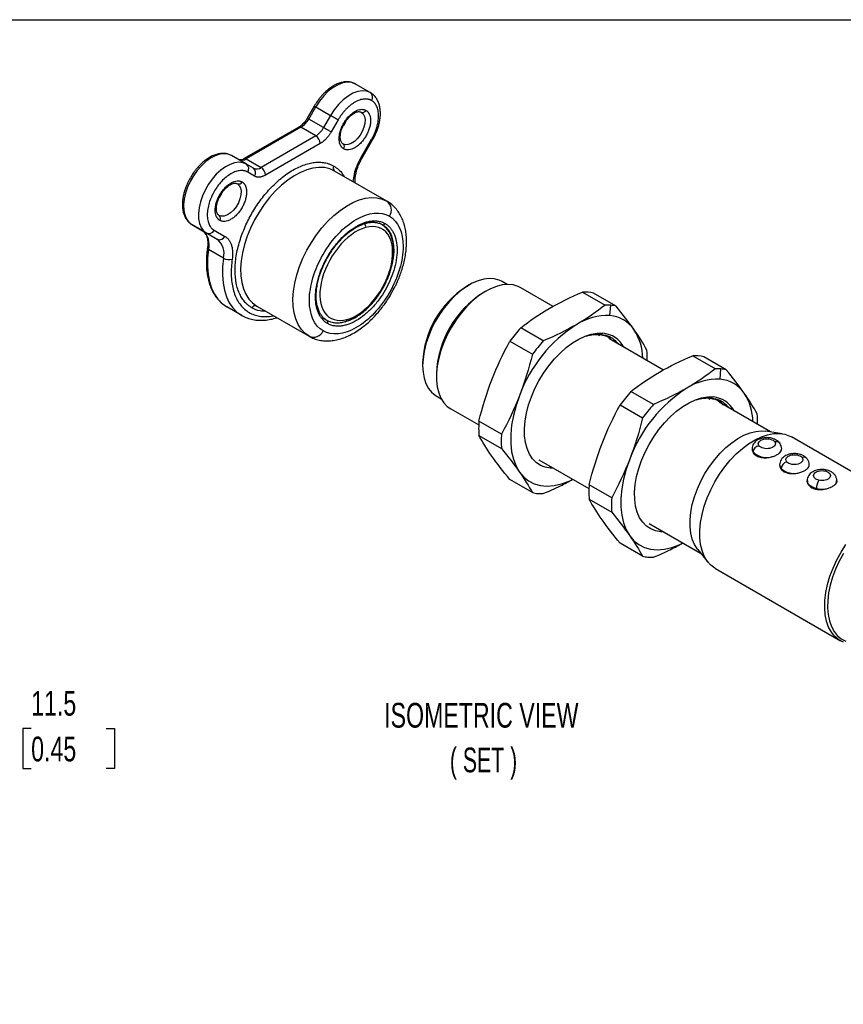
# Model space of a CAD drawing. Header units: millimetres. Extents: x 10 to 410, y 10 to 314.
# Tile 5 of 6: x 236 to 342, y 188 to 314. Entities that reach past the tile are written whole.
import ezdxf

# ---------------------------------------------------------------- set-up
doc = ezdxf.new("R2010")
doc.units = ezdxf.units.MM
doc.header["$LTSCALE"] = 1.5
doc.layers.add('DIMENSIONS', color=140, linetype='Continuous', lineweight=25)
doc.layers.add('TEXT', color=140, linetype='Continuous', lineweight=25)
doc.styles.add('SLDTEXTSTYLE0', font='TXT', dxfattribs={"width": 0.7})
doc.styles.add('SLDTEXTSTYLE2', font='TXT', dxfattribs={"width": 0.642857})
doc.dimstyles.new('SLDDIMSTYLE3', dxfattribs={"dimtxt": 3.237012, "dimasz": 4.953, "dimexe": 0, "dimexo": 0.0625, "dimgap": 0.809253, "dimtad": 0, "dimtih": 1, "dimtoh": 1, "dimrnd": 1e-09, "dimzin": 12, "dimdsep": 46, "dimtxsty": 'SLDTEXTSTYLE0', "dimsah": 1, "dimcen": 0.09, "dimadec": 0, "dimazin": 3, "dimtfac": 1, "dimtmove": 0, "dimatfit": 0, "dimfxl": 0, "dimfrac": 2, "dimtolj": 1, "dimtzin": 12, "dimarcsym": 0})

# ---------------------------------------------------------------- blocks, each defined once
blk = doc.blocks.new('_D_19')
at = {"layer": 'DIMENSIONS'}
for p, q in [((231.6, 223.41), (227.06, 223.41)), ((227.06, 223.41), (227.06, 209.04)), ((237.44, 223.41), (236.35, 223.41)), ((236.35, 223.41), (236.35, 218.26)), ((247.06, 223.41), (248.15, 223.41)), ((248.15, 223.41), (248.15, 218.26)), ((236.35, 218.26), (237.44, 218.26)), ((248.15, 218.26), (247.06, 218.26)), ((221.92, 209.04), (231.82, 209.04)), ((210.22, 197.54), (231.82, 197.54)), ((227.06, 197.54), (227.06, 188.01))]:
    blk.add_line(p, q, dxfattribs=at)
for points in [[(227.06, 209.04), (227.82, 213.99), (226.3, 213.99)], [(227.06, 197.54), (226.3, 192.58), (227.82, 192.58)]]:
    blk.add_solid(points, dxfattribs=at)
at = {"layer": 'DIMENSIONS', "char_height": 3.175, "attachment_point": 1, "style": 'SLDTEXTSTYLE0'}
for s, insert in [('11.5', (237.44, 228.22)), ('0.45', (237.44, 222.35))]:
    blk.add_mtext(s, dxfattribs=dict(at, insert=insert))

msp = doc.modelspace()

# ---------------------------------------------------------------- linework, layer by layer
for p, q in [((280.955, 304.969), (279.046, 306.071)), ((273.763, 303.232), (272.87, 301.685)), ((273.053, 301.579), (273.946, 303.127)), ((273.946, 303.127), (275.855, 302.025)), ((275.855, 302.025), (274.962, 300.477)), ((274.962, 300.477), (273.053, 301.579)), ((276.821, 301.467), (275.928, 299.92)), ((271.803, 300.548), (264.789, 296.5)), ((272.053, 300.524), (265.039, 296.475)), ((273.962, 299.422), (266.949, 295.373)), ((273.962, 299.422), (272.053, 300.524)), ((274.528, 298.442), (267.514, 294.393)), ((279.751, 296.611), (281.121, 298.984)), ((279.878, 296.538), (281.248, 298.91)), ((265.055, 295.79), (263.146, 296.892)), ((265.039, 296.475), (266.949, 295.373)), ((265.949, 295.274), (265.055, 295.79)), ((266.114, 294.255), (265.221, 294.77)), ((283.092, 291.034), (276.374, 294.912)), ((258.046, 288.059), (259.955, 286.956)), ((259.416, 287.267), (258.046, 288.059)), ((282.483, 288.085), (282.535, 287.982)), ((259.416, 287.267), (261.325, 286.165)), ((259.955, 286.956), (261.325, 286.165)), ((260.921, 287.323), (262.291, 286.532)), ((262.108, 283.721), (260.199, 284.824)), ((298.519, 280.356), (297.886, 280.721)), ((293.653, 280.302), (293.294, 280.094)), ((295.774, 279.492), (295.415, 279.284)), ((304.409, 277.542), (300.262, 279.937)), ((308.196, 279.38), (311.088, 277.711)), ((312.477, 277.586), (309.585, 279.256)), ((264.455, 276.39), (262.546, 277.492)), ((266.374, 277.591), (273.092, 273.713)), ((311.68, 276.368), (311.8, 277.693)), ((274.944, 276.026), (275.107, 275.906)), ((275.251, 275.82), (275.357, 275.771)), ((303.143, 273.124), (300.251, 274.794)), ((298.861, 273.065), (301.753, 271.395)), ((310.237, 273.825), (310.458, 273.93)), ((310.796, 274.09), (310.55, 273.973)), ((318.552, 269.378), (311.551, 273.42)), ((287.668, 270.349), (287.668, 269.934)), ((322.338, 271.216), (325.23, 269.547)), ((326.62, 269.422), (323.727, 271.092)), ((325.822, 268.204), (325.942, 269.529)), ((289.43, 268.917), (289.43, 268.502)), ((317.285, 264.96), (314.393, 266.63)), ((289.422, 266.058), (290.055, 265.693)), ((324.379, 265.661), (324.6, 265.766)), ((324.938, 265.926), (324.692, 265.809)), ((291.289, 264.394), (294.862, 262.331)), ((313.003, 264.901), (315.895, 263.231)), ((332.307, 261.437), (325.693, 265.255)), ((297.78, 261.156), (294.888, 262.826)), ((333.812, 261.199), (331.721, 261.53)), ((294.888, 260.973), (297.78, 259.304)), ((351.023, 251.53), (334.982, 260.79)), ((329.932, 259.271), (329.932, 259.236)), ((333.678, 259.01), (333.712, 259.236)), ((333.732, 259.235), (333.732, 259.271)), ((302.578, 257.877), (309.004, 254.167)), ((330.062, 258.872), (330.062, 258.785)), ((304.004, 257.054), (304.078, 256.776)), ((304.51, 256.761), (304.078, 256.776)), ((333.468, 257.23), (333.468, 257.195)), ((333.668, 256.739), (333.668, 256.643)), ((337.268, 257.195), (337.268, 257.23)), ((301.753, 253.651), (298.861, 255.321)), ((337.003, 255.188), (337.003, 255.154)), ((340.749, 254.928), (340.783, 255.154)), ((340.803, 255.153), (340.803, 255.188)), ((311.923, 252.992), (309.031, 254.662)), ((338.187, 254.084), (338.187, 254.173)), ((309.031, 252.809), (311.923, 251.139)), ((316.72, 249.713), (323.334, 245.895)), ((318.146, 248.89), (318.22, 248.612)), ((318.652, 248.597), (318.22, 248.612)), ((315.895, 245.487), (313.003, 247.157)), ((322.961, 246.355), (324.294, 244.71)), ((325.233, 243.902), (341.274, 234.642))]:
    msp.add_line(p, q)
at = {"flags": 128}
for points in [[(279.046, 306.071), (278.565, 306.259), (278.02, 306.308), (277.429, 306.215), (276.81, 305.984), (276.182, 305.621), (275.563, 305.138), (274.972, 304.549), (274.428, 303.871), (273.946, 303.127)], [(280.955, 304.969), (280.474, 305.157), (279.929, 305.206), (279.339, 305.113), (278.72, 304.882), (278.091, 304.519), (277.472, 304.036), (276.881, 303.446), (276.337, 302.769), (275.855, 302.025)], [(273.946, 303.127), (273.882, 303.164), (273.83, 303.194), (273.792, 303.216), (273.769, 303.229), (273.763, 303.232)], [(276.821, 301.467), (276.732, 301.518), (276.625, 301.58), (276.503, 301.65), (276.372, 301.726), (276.237, 301.804), (276.102, 301.882), (275.973, 301.956), (275.855, 302.025)], [(279.792, 302.465), (280.039, 302.243), (280.204, 301.916), (280.276, 301.503), (280.252, 301.027), (280.133, 300.517), (279.925, 300.001), (279.642, 299.511), (279.299, 299.073), (278.917, 298.715), (278.517, 298.456), (278.123, 298.312), (277.758, 298.291), (277.442, 298.394)], [(273.053, 301.579), (272.989, 301.616), (272.936, 301.646), (272.898, 301.668), (272.876, 301.681), (272.87, 301.685)], [(275.928, 299.92), (275.839, 299.971), (275.731, 300.033), (275.61, 300.103), (275.479, 300.179), (275.344, 300.257), (275.209, 300.335), (275.08, 300.409), (274.962, 300.477)], [(281.121, 298.984), (281.188, 298.945), (281.231, 298.92), (281.248, 298.911), (281.248, 298.91)], [(263.146, 296.892), (262.692, 297.074), (262.18, 297.131), (261.625, 297.061), (261.042, 296.865), (260.447, 296.55), (259.856, 296.124), (259.285, 295.598), (258.75, 294.987), (258.265, 294.308), (257.844, 293.578), (257.498, 292.819), (257.237, 292.05), (257.067, 291.292), (256.993, 290.567), (257.018, 289.894), (257.14, 289.292), (257.356, 288.776), (257.661, 288.361), (258.046, 288.059)], [(265.055, 295.79), (264.601, 295.972), (264.089, 296.029), (263.534, 295.958), (262.951, 295.763), (262.356, 295.448), (261.765, 295.022), (261.194, 294.496), (260.659, 293.885), (260.175, 293.205), (259.753, 292.476), (259.407, 291.716), (259.146, 290.947), (258.976, 290.19), (258.902, 289.465), (258.927, 288.792), (259.049, 288.19), (259.265, 287.674), (259.57, 287.259), (259.955, 286.956)], [(279.751, 296.611), (279.818, 296.572), (279.861, 296.548), (279.878, 296.538), (279.878, 296.538)], [(276.374, 294.912), (275.76, 295.188), (275.087, 295.344), (274.363, 295.377), (273.599, 295.286), (272.804, 295.074), (271.991, 294.742), (271.169, 294.295), (270.35, 293.739), (269.544, 293.082), (268.764, 292.333), (268.019, 291.501), (267.319, 290.599), (266.674, 289.638), (266.092, 288.63), (265.582, 287.591), (265.151, 286.534), (264.803, 285.473), (264.544, 284.422), (264.378, 283.396), (264.306, 282.409), (264.33, 281.473), (264.45, 280.603), (264.662, 279.808), (264.966, 279.101), (265.356, 278.491), (265.828, 277.985), (266.374, 277.591)], [(263.892, 293.286), (264.139, 293.064), (264.304, 292.737), (264.376, 292.324), (264.352, 291.848), (264.233, 291.338), (264.025, 290.822), (263.742, 290.332), (263.399, 289.895), (263.017, 289.536), (262.617, 289.277), (262.223, 289.133), (261.858, 289.112), (261.542, 289.216)], [(273.092, 273.713), (272.545, 274.107), (272.074, 274.613), (271.683, 275.223), (271.38, 275.93), (271.167, 276.725), (271.048, 277.595), (271.024, 278.531), (271.096, 279.518), (271.262, 280.544), (271.521, 281.595), (271.868, 282.656), (272.3, 283.713), (272.81, 284.753), (273.391, 285.76), (274.036, 286.721), (274.736, 287.623), (275.481, 288.455), (276.262, 289.204), (277.067, 289.861), (277.886, 290.417), (278.708, 290.864), (279.522, 291.196), (280.316, 291.409), (281.08, 291.499), (281.804, 291.466), (282.478, 291.31), (283.092, 291.034)], [(282.491, 288.033), (282.941, 287.696), (283.317, 287.251), (283.611, 286.707), (283.818, 286.072), (283.935, 285.36), (283.958, 284.582), (283.888, 283.755), (283.726, 282.892), (283.474, 282.011), (283.139, 281.128), (282.725, 280.258), (282.24, 279.419), (281.694, 278.626), (281.097, 277.893), (280.459, 277.235), (279.794, 276.663), (279.112, 276.189), (278.427, 275.82), (277.752, 275.565), (277.099, 275.427), (276.48, 275.41), (275.907, 275.513), (275.391, 275.735)], [(282.491, 288.025), (282.422, 288.07), (282.349, 288.114)], [(260.199, 284.824), (260.136, 284.866), (260.09, 284.911), (260.061, 284.958), (260.05, 285.005), (260.051, 285.019)], [(260.199, 284.824), (260.083, 283.715), (260.066, 282.654), (260.146, 281.653), (260.322, 280.724), (260.593, 279.877), (260.956, 279.122), (261.406, 278.468), (261.938, 277.923), (262.546, 277.492)], [(262.108, 283.721), (261.993, 282.612), (261.975, 281.551), (262.055, 280.551), (262.231, 279.621), (262.502, 278.775), (262.865, 278.02), (263.315, 277.366), (263.847, 276.821), (264.455, 276.39)], [(297.886, 280.721), (297.47, 280.919), (296.861, 281.078), (296.203, 281.116), (295.504, 281.032), (294.776, 280.827), (294.03, 280.506), (293.278, 280.072), (292.532, 279.532), (291.804, 278.896), (291.105, 278.173), (290.447, 277.375), (289.838, 276.513), (289.29, 275.603), (288.811, 274.657), (288.408, 273.692), (288.088, 272.721), (287.856, 271.762), (287.715, 270.828), (287.668, 269.934), (287.715, 269.095), (287.856, 268.324), (288.088, 267.632), (288.408, 267.032), (288.811, 266.531), (289.29, 266.139), (289.422, 266.058)], [(300.262, 279.937), (299.904, 280.113), (299.28, 280.296), (298.604, 280.357), (297.884, 280.293), (297.133, 280.106), (296.361, 279.799), (295.58, 279.376), (294.802, 278.844), (294.039, 278.21), (293.302, 277.485), (292.603, 276.679), (291.952, 275.805), (291.358, 274.876), (290.832, 273.905), (290.381, 272.908), (290.011, 271.9), (289.729, 270.896), (289.538, 269.911), (289.442, 268.96), (289.442, 268.058), (289.538, 267.218), (289.729, 266.453), (290.011, 265.775), (290.381, 265.194), (290.832, 264.718), (291.289, 264.394)], [(304.078, 256.776), (303.401, 256.902), (302.784, 257.152), (302.234, 257.523), (301.759, 258.01), (301.368, 258.604), (301.065, 259.298), (300.855, 260.082), (300.741, 260.944), (300.725, 261.871), (300.806, 262.85), (300.985, 263.866), (301.257, 264.906), (301.619, 265.953), (302.067, 266.993), (302.592, 268.01), (303.188, 268.989), (303.847, 269.917), (304.557, 270.779), (305.31, 271.563), (306.093, 272.258), (306.896, 272.853), (307.707, 273.34), (308.515, 273.712), (309.306, 273.963), (310.07, 274.09), (310.796, 274.09)], [(300.088, 266.09), (299.646, 264.816), (299.308, 263.551), (299.081, 262.311), (298.966, 261.113), (298.966, 259.973), (299.081, 258.908), (299.308, 257.93), (299.646, 257.054), (300.088, 256.292)], [(318.22, 248.612), (317.544, 248.738), (316.926, 248.988), (316.376, 249.359), (315.902, 249.846), (315.51, 250.44), (315.207, 251.134), (314.997, 251.918), (314.883, 252.779), (314.867, 253.707), (314.949, 254.686), (315.127, 255.702), (315.399, 256.742), (315.762, 257.789), (316.209, 258.829), (316.734, 259.846), (317.331, 260.825), (317.989, 261.753), (318.699, 262.615), (319.452, 263.399), (320.235, 264.094), (321.039, 264.689), (321.85, 265.176), (322.657, 265.548), (323.448, 265.799), (324.212, 265.925), (324.938, 265.926)], [(322.961, 246.355), (322.916, 246.411), (322.547, 246.993), (322.265, 247.671), (322.074, 248.436), (321.978, 249.276), (321.978, 250.178), (322.074, 251.128), (322.265, 252.113), (322.547, 253.117), (322.916, 254.126), (323.368, 255.123), (323.894, 256.093), (324.487, 257.022), (325.139, 257.897), (325.838, 258.703), (326.575, 259.428), (327.338, 260.061), (328.116, 260.594), (328.897, 261.017), (329.669, 261.324), (330.42, 261.511), (331.139, 261.574), (331.721, 261.53)], [(325.233, 243.902), (325.161, 243.945), (324.627, 244.351), (324.171, 244.87), (323.798, 245.494), (323.514, 246.214), (323.322, 247.02), (323.225, 247.901), (323.225, 248.844), (323.322, 249.837), (323.514, 250.865), (323.798, 251.913), (324.171, 252.967), (324.627, 254.013), (325.161, 255.036), (325.763, 256.02), (326.427, 256.953), (327.142, 257.822), (327.899, 258.613), (328.687, 259.317), (329.495, 259.922), (330.312, 260.422), (331.125, 260.808), (331.924, 261.075), (332.698, 261.219), (333.436, 261.239), (334.126, 261.135), (334.761, 260.906), (334.982, 260.79)], [(314.231, 257.926), (313.788, 256.652), (313.45, 255.387), (313.223, 254.146), (313.108, 252.949), (313.108, 251.809), (313.223, 250.744), (313.45, 249.766), (313.788, 248.89), (314.231, 248.128)], [(339.318, 256.43), (339.377, 256.501), (339.433, 256.544), (339.486, 256.557), (339.501, 256.555)], [(300.088, 256.292), (300.631, 255.653), (301.265, 255.146), (301.983, 254.778), (302.774, 254.555), (303.629, 254.478), (304.535, 254.55), (305.48, 254.769), (306.452, 255.132), (306.935, 255.362)], [(338.187, 254.173), (337.886, 254.262), (337.618, 254.38), (337.391, 254.525), (337.211, 254.69), (337.085, 254.87), (337.016, 255.061), (337.003, 255.191)], [(340.803, 255.186), (340.8, 255.121), (340.749, 254.928)], [(314.231, 248.128), (314.773, 247.489), (315.407, 246.982), (316.125, 246.614), (316.916, 246.391), (317.771, 246.314), (318.677, 246.386), (319.622, 246.605), (320.594, 246.968), (321.077, 247.198)], [(341.647, 234.457), (341.061, 234.775), (340.547, 235.211), (340.111, 235.757), (339.759, 236.405), (339.498, 237.148), (339.329, 237.974), (339.257, 238.871), (339.281, 239.828), (339.402, 240.831), (339.617, 241.865), (339.924, 242.916), (340.318, 243.97), (340.795, 245.011), (341.346, 246.026), (341.965, 246.999)], [(341.651, 245.845), (341.114, 244.857), (340.65, 243.843), (340.266, 242.817), (339.967, 241.793), (339.757, 240.786), (339.64, 239.809), (339.616, 238.878), (339.687, 238.003), (339.851, 237.199), (340.105, 236.476), (340.448, 235.844), (340.872, 235.312), (341.373, 234.888), (341.944, 234.578)]]:
    msp.add_lwpolyline(points, dxfattribs=at)
for centre, radius, start, end in [((280.518, 304.374), 0.738, 324.81491, 53.64876), ((279.977, 302.887), 0.461, 246.35693, 335.1837), ((270.526, 302.972), 2.885, 301.95467, 331.14439), ((274.166, 302.999), 4.047, 325.49123, 334.59813), ((271.906, 300.319), 0.251, 54.38242, 114.30712), ((272.435, 301.87), 2.885, 301.95467, 331.14439), ((273.299, 298.386), 1.229, 2.60548, 57.39452), ((277.169, 298.023), 0.461, 324.81491, 53.64876), ((264.454, 297.293), 1.006, 245.68605, 305.61817), ((264.893, 296.27), 0.252, 54.41375, 113.94834), ((264.618, 295.196), 0.738, 324.81491, 53.64876), ((266.363, 296.191), 1.006, 245.68605, 305.61817), ((265.511, 294.68), 0.738, 324.81491, 53.64876), ((266.286, 294.337), 1.229, 2.60548, 57.39452), ((276.648, 295.283), 0.461, 144.81491, 233.64876), ((264.077, 293.708), 0.461, 246.35693, 335.1837), ((258.266, 293.82), 4.047, 325.49123, 334.59813), ((282.272, 289.92), 1.383, 324.81491, 53.64876), ((261.269, 288.844), 0.461, 324.81491, 53.64876), ((279.691, 287.784), 0.672, 349.55683, 35.01024), ((282.602, 288.286), 0.277, 246.35693, 335.1837), ((257.963, 285.455), 2.323, 344.22353, 51.28657), ((260.251, 287.632), 0.738, 246.35693, 335.1837), ((261.621, 286.841), 0.738, 246.35693, 335.1837), ((259.873, 284.353), 2.323, 344.22353, 51.28657), ((262.818, 285.024), 1.483, 241.40238, 286.1366), ((299.885, 269.793), 12.229, 122.61121, 177.39417), ((302.365, 268.361), 12.947, 122.46711, 177.53827), ((308.418, 274.038), 5.347, 77.39392, 92.38705), ((266.19, 277.169), 0.461, 66.35693, 155.1837), ((311.303, 272.051), 5.664, 84.96489, 92.17473), ((311.355, 272.653), 5.06, 77.18329, 84.95622), ((275.227, 275.512), 0.277, 324.81491, 53.64876), ((277.619, 275.899), 0.336, 289.98609, 353.40307), ((311.377, 269.011), 7.363, 87.64224, 122.34928), ((311.357, 272.223), 4.157, 34.44136, 85.54789), ((273.647, 274.981), 1.384, 246.35693, 335.1837), ((316.21, 260.541), 21.398, 138.23458, 144.17627), ((317.394, 259.703), 18.447, 122.66893, 159.74192), ((308.903, 270.77), 7.005, 1.10182, 32.89393), ((319.103, 258.872), 21.398, 138.23458, 144.17627), ((310.511, 270.747), 3.355, 27.65823, 85.13063), ((304.406, 271.021), 12.079, 357.8914, 4.33775), ((322.561, 265.874), 5.347, 77.39392, 92.38705), ((325.445, 263.887), 5.664, 84.96489, 92.17473), ((325.497, 264.488), 5.06, 77.18329, 84.95622), ((325.519, 260.847), 7.363, 87.64224, 122.34928), ((325.499, 264.059), 4.157, 34.44136, 85.54789), ((330.353, 252.377), 21.398, 138.23458, 144.17627), ((331.536, 251.539), 18.447, 122.66893, 159.74192), ((324.653, 262.583), 3.355, 27.65823, 85.13063), ((323.045, 262.606), 7.005, 1.10182, 32.89393), ((333.245, 250.707), 21.398, 138.23458, 144.17627), ((307.336, 261.9), 12.482, 175.74339, 184.25661), ((318.548, 262.856), 12.079, 357.8914, 4.33775), ((310.228, 260.23), 12.482, 175.74339, 184.25661), ((330.638, 259.28), 0.706, 180.4096, 215.28749), ((330.985, 258.783), 0.927, 101.02556, 174.50212), ((333.039, 259.571), 0.611, 38.13862, 107.35547), ((333.07, 259.273), 0.662, 336.62132, 359.41371), ((331.773, 260.538), 2.388, 224.22772, 282.3403), ((336.555, 257.64), 0.564, 44.73141, 111.14141), ((334.213, 257.248), 0.746, 181.31263, 223.03462), ((334.644, 256.655), 0.979, 105.39481, 175.05884), ((335.325, 258.627), 2.512, 228.72906, 281.32719), ((336.604, 257.232), 0.664, 336.65784, 359.64729), ((340.327, 254.158), 2.14, 149.20833, 179.60435), ((321.478, 253.736), 12.482, 175.74339, 184.25661), ((338.905, 257.303), 3.212, 257.08434, 278.04822), ((302.876, 258.585), 5.06, 257.18329, 264.95622), ((302.928, 259.187), 5.664, 264.96489, 272.17473), ((324.37, 252.066), 12.482, 175.74339, 184.25661), ((317.018, 250.421), 5.06, 257.18329, 264.95622), ((317.07, 251.023), 5.664, 264.96489, 272.17473)]:
    msp.add_arc(centre, radius, start, end)
for points, knots in [([(279.045, 306.071), (278.898, 306.143), (278.609, 306.284), (278.122, 306.363), (277.62, 306.349), (277.103, 306.236), (276.585, 306.035), (276.078, 305.755), (275.594, 305.411), (275.136, 305.011), (274.744, 304.603), (274.415, 304.205), (274.09, 303.769), (273.887, 303.436), (273.763, 303.232)], [0, 0, 0, 0, 0.0914642, 0.1795824, 0.2690565, 0.3591898, 0.4488767, 0.5372656, 0.6235683, 0.7064136, 0.7897318, 0.8503422, 0.9087321, 1, 1, 1, 1]), ([(281.248, 298.911), (281.373, 299.141), (281.549, 299.465), (281.762, 299.96), (281.92, 300.386), (282.068, 300.892), (282.178, 301.416), (282.242, 301.95), (282.253, 302.482), (282.204, 303), (282.09, 303.494), (281.908, 303.955), (281.652, 304.369), (281.336, 304.72), (281.076, 304.885), (280.952, 304.964)], [0, 0, 0, 0, 0.1013393, 0.1426532, 0.2107855, 0.2808662, 0.3554452, 0.4326376, 0.5118084, 0.5924954, 0.6742304, 0.7566348, 0.8395325, 0.9233467, 1, 1, 1, 1]), ([(281.121, 303.949), (281.086, 303.968), (281.018, 304.006), (280.909, 304.052), (280.797, 304.089), (280.681, 304.118), (280.561, 304.138), (280.437, 304.15), (280.31, 304.152), (280.13, 304.144), (279.893, 304.11), (279.593, 304.028), (279.285, 303.905), (278.971, 303.743), (278.657, 303.543), (278.349, 303.31), (278.049, 303.046), (277.767, 302.761), (277.503, 302.46), (277.259, 302.146), (277.029, 301.815), (276.891, 301.584), (276.821, 301.467)], [0, 0, 0, 0, 0.0302328, 0.0602667, 0.0901681, 0.1200043, 0.1498428, 0.1797515, 0.2097975, 0.2400471, 0.3043203, 0.3686713, 0.4343121, 0.5000324, 0.5656732, 0.6313935, 0.6956666, 0.7600177, 0.8202688, 0.8799896, 0.93972, 1, 1, 1, 1]), ([(281.121, 298.984), (281.155, 299.043), (281.221, 299.161), (281.315, 299.341), (281.404, 299.521), (281.487, 299.703), (281.564, 299.886), (281.636, 300.07), (281.702, 300.256), (281.785, 300.512), (281.874, 300.837), (281.953, 301.228), (282.001, 301.612), (282.017, 301.984), (282.001, 302.337), (281.953, 302.665), (281.874, 302.966), (281.768, 303.23), (281.639, 303.461), (281.49, 303.656), (281.319, 303.823), (281.187, 303.907), (281.121, 303.949)], [0, 0, 0, 0, 0.0302328, 0.0602667, 0.0901681, 0.1200043, 0.1498428, 0.1797515, 0.2097975, 0.2400471, 0.3043203, 0.3686713, 0.4343121, 0.5000324, 0.5656732, 0.6313935, 0.6956666, 0.7600177, 0.8202688, 0.8799896, 0.93972, 1, 1, 1, 1]), ([(277.546, 297.757), (277.521, 297.773), (277.47, 297.804), (277.4, 297.859), (277.334, 297.92), (277.273, 297.989), (277.218, 298.063), (277.167, 298.145), (277.078, 298.313), (276.983, 298.602), (276.942, 299.054), (276.983, 299.553), (277.106, 300.067), (277.294, 300.573), (277.538, 301.053), (277.831, 301.504), (278.175, 301.92), (278.559, 302.283), (278.971, 302.568), (279.383, 302.759), (279.706, 302.826), (279.944, 302.829), (280.105, 302.808), (280.258, 302.765), (280.35, 302.718), (280.396, 302.694)], [0, 0, 0, 0, 0.0172801, 0.0344372, 0.051521, 0.0685819, 0.0856705, 0.1028371, 0.1201314, 0.1850801, 0.2500887, 0.3150374, 0.3800461, 0.4400005, 0.5000143, 0.5599688, 0.6199825, 0.6849312, 0.7499399, 0.8148886, 0.8798972, 0.9100472, 0.939934, 0.9698282, 1, 1, 1, 1]), ([(280.396, 302.694), (280.421, 302.678), (280.472, 302.647), (280.542, 302.592), (280.608, 302.53), (280.668, 302.462), (280.724, 302.388), (280.775, 302.306), (280.864, 302.138), (280.959, 301.849), (281, 301.397), (280.959, 300.898), (280.836, 300.383), (280.648, 299.877), (280.404, 299.398), (280.111, 298.947), (279.767, 298.531), (279.383, 298.167), (278.971, 297.883), (278.559, 297.692), (278.235, 297.625), (277.998, 297.621), (277.836, 297.643), (277.684, 297.686), (277.592, 297.733), (277.546, 297.757)], [0, 0, 0, 0, 0.0172801, 0.0344372, 0.051521, 0.0685819, 0.0856705, 0.1028371, 0.1201314, 0.1850801, 0.2500887, 0.3150374, 0.3800461, 0.4400005, 0.5000143, 0.5599688, 0.6199825, 0.6849312, 0.7499399, 0.8148886, 0.8798972, 0.9100472, 0.939934, 0.9698282, 1, 1, 1, 1]), ([(277.625, 301.002), (277.72, 301.154), (277.853, 301.367), (278.077, 301.648), (278.275, 301.865), (278.515, 302.084), (278.764, 302.268), (279.012, 302.407), (279.246, 302.496), (279.456, 302.537), (279.634, 302.526), (279.739, 302.506), (279.784, 302.466), (279.79, 302.46)], [0, 0, 0, 0, 0.1360087, 0.1910702, 0.2809461, 0.3718809, 0.4668248, 0.5630897, 0.6602448, 0.7592107, 0.8631328, 0.9813147, 1, 1, 1, 1]), ([(272.87, 301.685), (272.782, 301.545), (272.659, 301.349), (272.451, 301.094), (272.268, 300.899), (272.049, 300.711), (271.89, 300.594), (271.811, 300.555), (271.803, 300.551)], [0, 0, 0, 0, 0.2863724, 0.4021823, 0.5906682, 0.7805456, 0.9779576, 1, 1, 1, 1]), ([(277.442, 298.401), (277.393, 298.434), (277.306, 298.492), (277.201, 298.672), (277.128, 298.903), (277.096, 299.19), (277.109, 299.528), (277.169, 299.877), (277.263, 300.207), (277.379, 300.516), (277.5, 300.779), (277.593, 300.945), (277.625, 301.002)], [0, 0, 0, 0, 0.139651, 0.2511277, 0.3608014, 0.4685601, 0.5738437, 0.6899832, 0.7774279, 0.8542446, 0.9497639, 1, 1, 1, 1]), ([(275.928, 299.92), (275.901, 299.874), (275.847, 299.784), (275.762, 299.652), (275.674, 299.524), (275.582, 299.4), (275.487, 299.28), (275.388, 299.164), (275.26, 299.025), (275.103, 298.868), (274.915, 298.705), (274.722, 298.56), (274.593, 298.481), (274.528, 298.442)], [0, 0, 0, 0, 0.071976, 0.143395, 0.2144817, 0.285464, 0.3565707, 0.4280295, 0.5000646, 0.6256143, 0.7499716, 0.8743596, 1, 1, 1, 1]), ([(263.145, 296.892), (262.998, 296.964), (262.709, 297.105), (262.222, 297.184), (261.72, 297.17), (261.203, 297.057), (260.685, 296.856), (260.178, 296.576), (259.694, 296.232), (259.236, 295.832), (258.844, 295.424), (258.515, 295.027), (258.19, 294.591), (257.987, 294.257), (257.863, 294.053)], [0, 0, 0, 0, 0.0914642, 0.1795824, 0.2690565, 0.3591898, 0.4488767, 0.5372656, 0.6235683, 0.7064136, 0.7897318, 0.8503422, 0.9087321, 1, 1, 1, 1]), ([(265.771, 277.362), (265.718, 277.394), (265.612, 277.457), (265.46, 277.563), (265.312, 277.676), (265.17, 277.797), (265.034, 277.927), (264.807, 278.164), (264.514, 278.542), (264.192, 279.113), (263.932, 279.765), (263.675, 280.746), (263.543, 282.139), (263.701, 283.987), (264.154, 285.898), (264.852, 287.755), (265.742, 289.504), (266.811, 291.149), (268.071, 292.682), (269.499, 294.03), (271.021, 295.09), (272.293, 295.672), (273.271, 295.941), (273.965, 296.041), (274.621, 296.048), (275.159, 295.974), (275.596, 295.856), (275.945, 295.724), (276.162, 295.607), (276.271, 295.549)], [0, 0, 0, 0, 0.0097313, 0.0194453, 0.0291511, 0.0388579, 0.0485746, 0.0583103, 0.0891984, 0.1201024, 0.1522781, 0.1844699, 0.2501191, 0.3157683, 0.3800532, 0.4417723, 0.5000033, 0.5582344, 0.6199535, 0.6842384, 0.7498876, 0.8155368, 0.8477126, 0.8799043, 0.9107924, 0.9416964, 0.9611394, 0.9805498, 1, 1, 1, 1]), ([(264.79, 296.502), (264.725, 296.467), (264.586, 296.392), (264.396, 296.336), (264.228, 296.32), (264.114, 296.336), (264.064, 296.369), (264.043, 296.382)], [0, 0, 0, 0, 0.18301723, 0.39082459, 0.60485309, 0.83777496, 1, 1, 1, 1]), ([(278.768, 293.53), (278.803, 293.857), (278.874, 294.522), (279.217, 295.591), (279.575, 296.274), (279.751, 296.611)], [0, 0, 0, 0, 0.3286612, 0.6692709, 1, 1, 1, 1]), ([(279.003, 293.395), (278.997, 293.489), (278.984, 293.724), (279.022, 294.149), (279.112, 294.652), (279.246, 295.131), (279.403, 295.564), (279.597, 296.022), (279.77, 296.339), (279.878, 296.537)], [0, 0, 0, 0, 0.1078953, 0.2674465, 0.4233809, 0.5857558, 0.7047014, 0.81461, 1, 1, 1, 1]), ([(265.221, 294.77), (265.186, 294.789), (265.118, 294.827), (265.009, 294.873), (264.897, 294.91), (264.781, 294.939), (264.661, 294.959), (264.537, 294.971), (264.41, 294.973), (264.23, 294.965), (263.993, 294.931), (263.693, 294.849), (263.385, 294.726), (262.967, 294.51), (262.448, 294.148), (261.868, 293.601), (261.351, 292.976), (260.909, 292.295), (260.541, 291.572), (260.258, 290.811), (260.073, 290.036), (260.02, 289.405), (260.041, 288.935), (260.089, 288.607), (260.168, 288.306), (260.274, 288.042), (260.402, 287.811), (260.552, 287.616), (260.723, 287.449), (260.855, 287.365), (260.921, 287.323)], [0, 0, 0, 0, 0.01512611, 0.03015271, 0.04511301, 0.06004065, 0.07496952, 0.08993346, 0.1049661, 0.12010062, 0.1522578, 0.184454, 0.21729543, 0.2501767, 0.31581149, 0.38008236, 0.44002964, 0.50001622, 0.55996351, 0.6199501, 0.68422097, 0.74985575, 0.78269719, 0.81557846, 0.84773565, 0.87993185, 0.91007673, 0.93995627, 0.96984067, 1, 1, 1, 1]), ([(267.514, 294.393), (267.477, 294.372), (267.403, 294.331), (267.292, 294.278), (267.182, 294.232), (267.074, 294.194), (266.967, 294.165), (266.861, 294.143), (266.73, 294.125), (266.579, 294.12), (266.413, 294.139), (266.256, 294.182), (266.162, 294.23), (266.114, 294.255)], [0, 0, 0, 0, 0.071976, 0.14339501, 0.21448173, 0.28546402, 0.35657071, 0.42802948, 0.50006464, 0.62561428, 0.74997163, 0.87435956, 1, 1, 1, 1]), ([(276.271, 295.549), (276.476, 295.411), (276.891, 295.132), (277.327, 294.671), (277.525, 294.32), (277.586, 294.212)], [0, 0, 0, 0, 0.4020306, 0.8165304, 1, 1, 1, 1]), ([(257.863, 294.053), (257.737, 293.822), (257.56, 293.496), (257.346, 293), (257.186, 292.576), (257.036, 292.072), (256.922, 291.552), (256.853, 291.023), (256.835, 290.501), (256.873, 289.995), (256.971, 289.515), (257.133, 289.071), (257.361, 288.667), (257.667, 288.328), (257.902, 288.121), (258.045, 288.059), (258.046, 288.059)], [0, 0, 0, 0, 0.1007982, 0.1417004, 0.2091463, 0.2784518, 0.352097, 0.4281812, 0.5060445, 0.5852407, 0.6655123, 0.7467176, 0.8289451, 0.9127183, 0.9994205, 1, 1, 1, 1]), ([(261.646, 288.578), (261.621, 288.594), (261.57, 288.625), (261.5, 288.68), (261.434, 288.742), (261.373, 288.81), (261.318, 288.884), (261.267, 288.966), (261.178, 289.134), (261.083, 289.423), (261.042, 289.875), (261.083, 290.374), (261.206, 290.889), (261.394, 291.395), (261.638, 291.874), (261.931, 292.325), (262.275, 292.741), (262.659, 293.104), (263.071, 293.389), (263.483, 293.58), (263.806, 293.647), (264.044, 293.65), (264.205, 293.629), (264.358, 293.586), (264.45, 293.539), (264.496, 293.515)], [0, 0, 0, 0, 0.0172801, 0.0344372, 0.051521, 0.0685819, 0.0856705, 0.1028371, 0.1201314, 0.1850801, 0.2500887, 0.3150374, 0.3800461, 0.4400005, 0.5000143, 0.5599688, 0.6199825, 0.6849312, 0.7499399, 0.8148886, 0.8798972, 0.9100472, 0.939934, 0.9698282, 1, 1, 1, 1]), ([(264.496, 293.515), (264.521, 293.499), (264.572, 293.468), (264.642, 293.413), (264.708, 293.352), (264.768, 293.283), (264.824, 293.209), (264.875, 293.127), (264.964, 292.959), (265.059, 292.67), (265.1, 292.218), (265.059, 291.719), (264.936, 291.205), (264.748, 290.699), (264.504, 290.219), (264.211, 289.768), (263.867, 289.352), (263.483, 288.989), (263.071, 288.704), (262.659, 288.513), (262.335, 288.446), (262.098, 288.443), (261.936, 288.464), (261.784, 288.507), (261.692, 288.554), (261.646, 288.578)], [0, 0, 0, 0, 0.0172801, 0.0344372, 0.051521, 0.0685819, 0.0856705, 0.1028371, 0.1201314, 0.1850801, 0.2500887, 0.3150374, 0.3800461, 0.4400005, 0.5000143, 0.5599688, 0.6199825, 0.6849312, 0.7499399, 0.8148886, 0.8798972, 0.9100472, 0.939934, 0.9698282, 1, 1, 1, 1]), ([(261.725, 291.823), (261.82, 291.975), (261.953, 292.189), (262.177, 292.469), (262.375, 292.686), (262.615, 292.906), (262.864, 293.089), (263.112, 293.228), (263.346, 293.317), (263.556, 293.358), (263.734, 293.347), (263.839, 293.327), (263.884, 293.287), (263.89, 293.281)], [0, 0, 0, 0, 0.1360087, 0.1910702, 0.2809461, 0.3718809, 0.4668248, 0.5630897, 0.6602448, 0.7592107, 0.8631328, 0.9813147, 1, 1, 1, 1]), ([(261.542, 289.222), (261.493, 289.255), (261.406, 289.313), (261.301, 289.494), (261.228, 289.724), (261.196, 290.011), (261.209, 290.35), (261.269, 290.698), (261.363, 291.028), (261.479, 291.337), (261.6, 291.6), (261.693, 291.766), (261.725, 291.823)], [0, 0, 0, 0, 0.139651, 0.2511277, 0.3608014, 0.4685601, 0.5738437, 0.6899832, 0.7774279, 0.8542446, 0.9497639, 1, 1, 1, 1]), ([(283.641, 279.17), (283.819, 279.492), (284.07, 279.946), (284.394, 280.635), (284.649, 281.231), (284.914, 281.946), (285.149, 282.697), (285.345, 283.48), (285.491, 284.277), (285.583, 285.077), (285.613, 285.871), (285.579, 286.649), (285.475, 287.404), (285.299, 288.126), (285.049, 288.807), (284.722, 289.438), (284.319, 290.011), (283.836, 290.51), (283.42, 290.852), (283.15, 290.99), (283.087, 291.023)], [0, 0, 0, 0, 0.0725568, 0.1021695, 0.1511531, 0.2017906, 0.2558916, 0.3120984, 0.3698952, 0.4288861, 0.4888074, 0.5494674, 0.6106668, 0.6721829, 0.7338064, 0.7953714, 0.8568621, 0.9185135, 0.9808542, 1, 1, 1, 1]), ([(274.903, 274.4), (273.776, 275.051), (273.142, 276.451), (273.142, 280.132), (273.776, 282.263), (276.03, 286.168), (277.559, 287.782), (280.747, 289.622), (282.276, 289.773), (283.403, 289.122)], [0, 0, 0, 0, 0.25, 0.25, 0.5, 0.5, 0.75, 0.75, 1, 1, 1, 1]), ([(275.453, 275.353), (275.408, 275.38), (275.319, 275.433), (275.191, 275.525), (275.069, 275.624), (274.952, 275.731), (274.779, 275.911), (274.567, 276.184), (274.34, 276.586), (274.157, 277.046), (273.976, 277.737), (273.883, 278.719), (273.994, 280.021), (274.313, 281.368), (274.805, 282.677), (275.432, 283.91), (276.186, 285.069), (277.074, 286.149), (278.08, 287.099), (279.153, 287.847), (280.049, 288.257), (280.739, 288.446), (281.228, 288.517), (281.69, 288.521), (282.069, 288.47), (282.377, 288.386), (282.623, 288.293), (282.776, 288.211), (282.853, 288.17)], [0, 0, 0, 0, 0.0116739, 0.0233261, 0.0349723, 0.0466282, 0.0583094, 0.0891941, 0.1201015, 0.1522739, 0.1844691, 0.2501183, 0.3157676, 0.3800526, 0.4417717, 0.5000028, 0.5582339, 0.6199531, 0.6842381, 0.7498874, 0.8155366, 0.8477091, 0.8799042, 0.9107889, 0.9416963, 0.9611379, 0.9805483, 1, 1, 1, 1]), ([(283.403, 289.122), (284.53, 288.472), (285.163, 287.072), (285.163, 283.39), (284.53, 281.259), (282.276, 277.355), (280.747, 275.741), (277.559, 273.9), (276.03, 273.749), (274.903, 274.4)], [0, 0, 0, 0, 0.25, 0.25, 0.5, 0.5, 0.75, 0.75, 1, 1, 1, 1]), ([(282.853, 288.17), (282.897, 288.143), (282.987, 288.089), (283.114, 287.998), (283.237, 287.899), (283.354, 287.791), (283.526, 287.612), (283.738, 287.339), (283.965, 286.936), (284.149, 286.477), (284.329, 285.785), (284.423, 284.803), (284.311, 283.501), (283.992, 282.154), (283.501, 280.845), (282.873, 279.613), (282.12, 278.453), (281.232, 277.373), (280.225, 276.423), (279.153, 275.676), (278.256, 275.266), (277.567, 275.077), (277.078, 275.006), (276.615, 275.001), (276.236, 275.053), (275.929, 275.136), (275.682, 275.229), (275.529, 275.311), (275.453, 275.353)], [0, 0, 0, 0, 0.0116739, 0.0233261, 0.0349723, 0.0466282, 0.0583094, 0.0891941, 0.1201015, 0.1522739, 0.1844691, 0.2501183, 0.3157676, 0.3800526, 0.4417717, 0.5000028, 0.5582339, 0.6199531, 0.6842381, 0.7498874, 0.8155366, 0.8477091, 0.8799042, 0.9107889, 0.9416963, 0.9611379, 0.9805483, 1, 1, 1, 1]), ([(275.5, 283.87), (275.663, 284.139), (275.892, 284.517), (276.265, 285.044), (276.596, 285.474), (277.008, 285.954), (277.455, 286.417), (277.934, 286.853), (278.435, 287.248), (278.948, 287.592), (279.465, 287.877), (279.979, 288.098), (280.483, 288.251), (280.974, 288.335), (281.448, 288.348), (281.901, 288.279), (282.251, 288.173), (282.431, 288.056), (282.484, 288.021)], [0, 0, 0, 0, 0.0837039, 0.1174314, 0.1731515, 0.230502, 0.2914773, 0.354466, 0.4188243, 0.4840712, 0.5499273, 0.6162864, 0.6832189, 0.7510166, 0.820302, 0.8921401, 0.9681524, 1, 1, 1, 1]), ([(259.421, 287.252), (259.48, 287.217), (259.62, 287.135), (259.794, 286.917), (259.949, 286.614), (260.053, 286.248), (260.102, 285.826), (260.102, 285.414), (260.062, 285.133), (260.046, 285.02)], [0, 0, 0, 0, 0.1219469, 0.2912628, 0.4478238, 0.6000988, 0.7507144, 0.8998044, 1, 1, 1, 1]), ([(280.352, 287.662), (279.156, 287.338), (277.882, 286.407), (275.741, 283.736), (274.96, 282.107), (274.324, 278.977), (274.495, 277.605), (275.736, 275.849), (276.757, 275.538), (277.954, 275.861)], [0, 0, 0, 0, 0.25, 0.25, 0.5, 0.5, 0.75, 0.75, 1, 1, 1, 1]), ([(277.732, 275.594), (277.834, 275.619), (278.137, 275.695), (278.648, 275.919), (279.253, 276.251), (279.842, 276.661), (280.404, 277.128), (280.936, 277.648), (281.391, 278.162), (281.773, 278.648), (282.146, 279.174), (282.557, 279.831), (282.893, 280.469), (283.16, 281.053), (283.363, 281.555), (283.568, 282.154), (283.739, 282.777), (283.869, 283.418), (283.949, 284.06), (283.976, 284.693), (283.944, 285.305), (283.851, 285.889), (283.695, 286.437), (283.475, 286.943), (283.183, 287.394), (282.884, 287.738), (282.659, 287.893), (282.578, 287.95)], [0, 0, 0, 0, 0.0238691, 0.0711135, 0.1179965, 0.1643217, 0.209801, 0.2536737, 0.2976671, 0.3294276, 0.3597854, 0.4073583, 0.4600227, 0.4813555, 0.5165997, 0.5529121, 0.5915792, 0.631604, 0.6726083, 0.7143124, 0.7565512, 0.7992339, 0.842309, 0.8858009, 0.9298257, 0.9746749, 1, 1, 1, 1]), ([(277.954, 275.861), (279.15, 276.184), (280.423, 277.116), (282.565, 279.786), (283.345, 281.415), (283.981, 284.545), (283.811, 285.918), (282.569, 287.673), (281.548, 287.985), (280.352, 287.662)], [0, 0, 0, 0, 0.25, 0.25, 0.5, 0.5, 0.75, 0.75, 1, 1, 1, 1]), ([(262.291, 286.532), (262.328, 286.509), (262.404, 286.463), (262.509, 286.383), (262.609, 286.294), (262.702, 286.196), (262.836, 286.034), (262.991, 285.785), (263.139, 285.42), (263.239, 285.011), (263.282, 284.614), (263.288, 284.25), (263.272, 283.93), (263.244, 283.71), (263.23, 283.599)], [0, 0, 0, 0, 0.04937, 0.098581, 0.1477447, 0.1969733, 0.2463786, 0.3731437, 0.5000202, 0.6267853, 0.7536618, 0.8358367, 0.9177761, 1, 1, 1, 1]), ([(260.053, 285.023), (260.05, 285.011), (259.997, 284.702), (259.945, 284.112), (259.903, 283.259), (259.93, 282.432), (260.018, 281.637), (260.172, 280.88), (260.391, 280.168), (260.677, 279.506), (261.032, 278.9), (261.456, 278.354), (261.958, 277.887), (262.329, 277.597), (262.546, 277.494), (262.554, 277.49)], [0, 0, 0, 0, 0.0036437, 0.09001351, 0.17726226, 0.26520687, 0.35374484, 0.44281913, 0.53244653, 0.62271508, 0.71380637, 0.80604155, 0.89994506, 0.99630019, 1, 1, 1, 1]), ([(263.23, 283.599), (263.188, 283.254), (263.104, 282.565), (263.091, 281.571), (263.165, 280.617), (263.34, 279.719), (263.61, 278.898), (263.975, 278.172), (264.426, 277.55), (264.953, 277.047), (265.547, 276.662), (266.192, 276.398), (266.885, 276.247), (267.63, 276.221), (268.184, 276.255), (268.499, 276.335), (268.535, 276.344)], [0, 0, 0, 0, 0.074204, 0.1484246, 0.225689, 0.302987, 0.3815506, 0.4601483, 0.538057, 0.6159994, 0.6913934, 0.76682, 0.8401627, 0.9135377, 0.9899595, 1, 1, 1, 1]), ([(274.728, 276.332), (274.652, 276.435), (274.48, 276.666), (274.279, 277.117), (274.119, 277.658), (274.025, 278.258), (273.997, 278.904), (274.035, 279.588), (274.136, 280.294), (274.296, 281.003), (274.502, 281.686), (274.724, 282.283), (274.954, 282.819), (275.2, 283.333), (275.397, 283.684), (275.5, 283.87)], [0, 0, 0, 0, 0.0698939, 0.1581024, 0.2451008, 0.3314362, 0.4173164, 0.5027031, 0.5872908, 0.6702312, 0.7492324, 0.8214201, 0.8744263, 0.9337688, 1, 1, 1, 1]), ([(273.108, 273.719), (273.249, 273.638), (273.605, 273.435), (274.222, 273.24), (274.936, 273.117), (275.666, 273.104), (276.419, 273.192), (277.186, 273.382), (277.956, 273.67), (278.719, 274.049), (279.465, 274.51), (280.185, 275.044), (280.87, 275.637), (281.508, 276.272), (282.075, 276.913), (282.544, 277.505), (282.95, 278.069), (283.308, 278.607), (283.534, 278.989), (283.641, 279.17)], [0, 0, 0, 0, 0.04369682, 0.11006937, 0.17248452, 0.23625163, 0.301417, 0.36766927, 0.43447707, 0.50131314, 0.56772167, 0.63338585, 0.69799399, 0.7608593, 0.82004761, 0.87213908, 0.91237317, 0.95850544, 1, 1, 1, 1]), ([(267.541, 276.918), (267.293, 276.92), (266.64, 276.926), (266.104, 277.195), (265.771, 277.362)], [0, 0, 0, 0, 0.3800067, 1, 1, 1, 1]), ([(264.462, 276.388), (264.469, 276.384), (264.678, 276.241), (265.157, 276.048), (265.872, 275.837), (266.623, 275.749), (267.381, 275.758), (268.164, 275.878), (268.695, 275.995), (268.964, 276.096), (268.965, 276.096)], [0, 0, 0, 0, 0.0052298, 0.1729356, 0.3479554, 0.5087969, 0.6712848, 0.8350798, 0.9996268, 1, 1, 1, 1]), ([(275.397, 275.746), (275.31, 275.796), (275.087, 275.924), (274.867, 276.127), (274.749, 276.301), (274.728, 276.332)], [0, 0, 0, 0, 0.3429887, 0.8819218, 1, 1, 1, 1]), ([(276.172, 275.493), (276.203, 275.485), (276.413, 275.433), (276.836, 275.435), (277.327, 275.475), (277.631, 275.564), (277.732, 275.594)], [0, 0, 0, 0, 0.0645361, 0.437237, 0.8130209, 1, 1, 1, 1]), ([(308.65, 273.728), (308.985, 273.839), (309.311, 273.914), (309.946, 273.997), (310.255, 274.003), (310.55, 273.973)], [0, 0, 0, 0, 0.5, 0.5, 1, 1, 1, 1]), ([(308.65, 273.728), (308.971, 273.831), (309.282, 273.899), (309.886, 273.967), (310.179, 273.966), (310.458, 273.93)], [0, 0, 0, 0, 0.5, 0.5, 1, 1, 1, 1]), ([(310.458, 273.93), (310.821, 273.848), (311.455, 273.706), (311.922, 273.275), (312.121, 273.091)], [0, 0, 0, 0, 0.57371414, 1, 1, 1, 1]), ([(310.55, 273.973), (310.93, 273.895), (311.609, 273.755), (312.313, 273.283), (312.605, 272.892), (312.711, 272.75)], [0, 0, 0, 0, 0.4474872, 0.7999498, 1, 1, 1, 1]), ([(322.793, 265.564), (323.127, 265.675), (323.453, 265.75), (324.088, 265.833), (324.397, 265.839), (324.692, 265.809)], [0, 0, 0, 0, 0.5, 0.5, 1, 1, 1, 1]), ([(322.793, 265.564), (323.113, 265.667), (323.424, 265.735), (324.028, 265.803), (324.321, 265.802), (324.6, 265.766)], [0, 0, 0, 0, 0.5, 0.5, 1, 1, 1, 1]), ([(324.6, 265.766), (324.964, 265.684), (325.597, 265.542), (326.064, 265.111), (326.263, 264.927)], [0, 0, 0, 0, 0.5737141, 1, 1, 1, 1]), ([(324.692, 265.809), (325.072, 265.731), (325.752, 265.59), (326.455, 265.119), (326.747, 264.728), (326.853, 264.586)], [0, 0, 0, 0, 0.4474872, 0.7999498, 1, 1, 1, 1]), ([(331.832, 260.706), (331.667, 260.697), (331.438, 260.686), (331.117, 260.611), (330.86, 260.524), (330.581, 260.379), (330.326, 260.183), (330.115, 259.929), (329.964, 259.621), (329.943, 259.393), (329.933, 259.278)], [0, 0, 0, 0, 0.1757322, 0.2451628, 0.3599811, 0.4778142, 0.6038582, 0.7335136, 0.865774, 1, 1, 1, 1]), ([(330.807, 259.693), (330.587, 260.02), (330.867, 260.388), (331.998, 260.643), (332.636, 260.481), (332.857, 260.154)], [0, 0, 0, 0, 0.5, 0.5, 1, 1, 1, 1]), ([(333.519, 259.947), (333.517, 259.951), (333.46, 260.067), (333.269, 260.24), (332.985, 260.44), (332.695, 260.565), (332.415, 260.646), (332.133, 260.696), (331.932, 260.702), (331.832, 260.706)], [0, 0, 0, 0, 0.0084337, 0.2106608, 0.4062453, 0.5715578, 0.7024658, 0.8519906, 1, 1, 1, 1]), ([(329.957, 259.236), (329.954, 259.145), (329.949, 258.989), (330.029, 258.845), (330.062, 258.785)], [0, 0, 0, 0, 0.58286383, 1, 1, 1, 1]), ([(332.857, 260.154), (333.078, 259.828), (332.797, 259.459), (331.666, 259.205), (331.028, 259.367), (330.807, 259.693)], [0, 0, 0, 0, 0.5, 0.5, 1, 1, 1, 1]), ([(332.283, 258.205), (332.452, 258.241), (332.612, 258.288), (332.913, 258.401), (333.052, 258.466), (333.296, 258.606), (333.402, 258.683), (333.572, 258.842), (333.637, 258.925), (333.678, 259.01)], [0, 0, 0, 0, 0.25, 0.25, 0.5, 0.5, 0.75, 0.75, 1, 1, 1, 1]), ([(333.731, 259.263), (333.731, 259.265), (333.751, 259.39), (333.69, 259.64), (333.575, 259.847), (333.519, 259.947)], [0, 0, 0, 0, 0.0094264, 0.524365, 1, 1, 1, 1]), ([(330.062, 258.785), (330.144, 258.65), (330.267, 258.526), (330.57, 258.327), (330.755, 258.249), (331.058, 258.174), (331.165, 258.156), (331.383, 258.132), (331.493, 258.127), (331.719, 258.129), (331.834, 258.137), (332.061, 258.163), (332.173, 258.181), (332.283, 258.205)], [0, 0, 0, 0, 0.25, 0.25, 0.5, 0.5, 0.625, 0.625, 0.75, 0.75, 0.875, 0.875, 1, 1, 1, 1]), ([(335.368, 258.665), (335.203, 258.656), (334.973, 258.645), (334.652, 258.57), (334.395, 258.482), (334.117, 258.338), (333.862, 258.142), (333.651, 257.888), (333.499, 257.579), (333.478, 257.349), (333.468, 257.233)], [0, 0, 0, 0, 0.175397, 0.2446952, 0.3592945, 0.4769029, 0.6027065, 0.7321146, 0.8641227, 1, 1, 1, 1]), ([(334.384, 257.599), (334.112, 257.912), (334.333, 258.294), (335.419, 258.607), (336.08, 258.48), (336.352, 258.167)], [0, 0, 0, 0, 0.5, 0.5, 1, 1, 1, 1]), ([(336.352, 258.167), (336.623, 257.853), (336.402, 257.471), (335.316, 257.158), (334.655, 257.285), (334.384, 257.599)], [0, 0, 0, 0, 0.5, 0.5, 1, 1, 1, 1]), ([(336.947, 258.03), (336.9, 258.087), (336.775, 258.236), (336.517, 258.397), (336.231, 258.524), (335.95, 258.605), (335.668, 258.655), (335.468, 258.661), (335.368, 258.665)], [0, 0, 0, 0, 0.133032, 0.3478516, 0.5294221, 0.6732043, 0.8374344, 1, 1, 1, 1]), ([(337.267, 257.226), (337.267, 257.227), (337.286, 257.351), (337.216, 257.598), (337.102, 257.872), (336.982, 257.994), (336.947, 258.03)], [0, 0, 0, 0, 0.0022149, 0.4240445, 0.8312265, 1, 1, 1, 1]), ([(333.494, 257.195), (333.489, 257.113), (333.479, 256.919), (333.599, 256.744), (333.668, 256.643)], [0, 0, 0, 0, 0.42026578, 1, 1, 1, 1]), ([(333.668, 256.643), (333.763, 256.522), (333.892, 256.415), (334.201, 256.244), (334.377, 256.181), (334.767, 256.099), (334.973, 256.083), (335.398, 256.093), (335.611, 256.12), (335.819, 256.164)], [0, 0, 0, 0, 0.25, 0.25, 0.5, 0.5, 0.75, 0.75, 1, 1, 1, 1]), ([(335.819, 256.164), (335.988, 256.2), (336.147, 256.247), (336.448, 256.36), (336.587, 256.425), (336.831, 256.565), (336.938, 256.642), (337.107, 256.801), (337.172, 256.884), (337.213, 256.969)], [0, 0, 0, 0, 0.25, 0.25, 0.5, 0.5, 0.75, 0.75, 1, 1, 1, 1]), ([(338.903, 256.624), (338.739, 256.615), (338.509, 256.604), (338.188, 256.529), (337.931, 256.441), (337.652, 256.297), (337.398, 256.101), (337.186, 255.847), (337.035, 255.538), (337.014, 255.309), (337.004, 255.194)], [0, 0, 0, 0, 0.17554, 0.2448948, 0.3595876, 0.4772919, 0.6031981, 0.7327118, 0.8648275, 1, 1, 1, 1]), ([(337.213, 256.969), (337.25, 257.039), (337.289, 257.115), (337.265, 257.189), (337.263, 257.194)], [0, 0, 0, 0, 0.937466, 1, 1, 1, 1]), ([(338.488, 255.254), (337.926, 255.386), (337.655, 255.757), (338.113, 256.406), (338.756, 256.562), (339.318, 256.43)], [0, 0, 0, 0, 0.5, 0.5, 1, 1, 1, 1]), ([(339.318, 256.43), (339.88, 256.298), (340.151, 255.927), (339.693, 255.278), (339.051, 255.121), (338.488, 255.254)], [0, 0, 0, 0, 0.5, 0.5, 1, 1, 1, 1]), ([(339.502, 256.555), (339.5, 256.555), (339.404, 256.583), (339.203, 256.612), (339.003, 256.62), (338.903, 256.624)], [0, 0, 0, 0, 0.010172, 0.5076068, 1, 1, 1, 1]), ([(340.803, 255.183), (340.803, 255.185), (340.822, 255.309), (340.755, 255.56), (340.597, 255.891), (340.346, 256.161), (340.054, 256.357), (339.769, 256.484), (339.583, 256.533), (339.502, 256.555)], [0, 0, 0, 0, 0.0020111, 0.1877235, 0.3669872, 0.5522507, 0.7314288, 0.8828743, 1, 1, 1, 1]), ([(303.143, 253.527), (303.893, 253.852), (305.214, 254.425), (306.412, 255.081), (306.929, 255.365)], [0, 0, 0, 0, 0.568101, 1, 1, 1, 1]), ([(337.028, 255.154), (337.027, 255.064), (337.024, 254.831), (337.263, 254.492), (337.666, 254.209), (338.021, 254.124), (338.187, 254.084)], [0, 0, 0, 0, 0.1836942, 0.4704946, 0.7536895, 1, 1, 1, 1]), ([(338.187, 254.084), (338.371, 254.052), (338.566, 254.041), (338.962, 254.056), (339.162, 254.082), (339.354, 254.123)], [0, 0, 0, 0, 0.5, 0.5, 1, 1, 1, 1]), ([(339.354, 254.123), (339.523, 254.159), (339.683, 254.206), (339.984, 254.319), (340.123, 254.384), (340.367, 254.524), (340.474, 254.601), (340.643, 254.76), (340.708, 254.843), (340.749, 254.928)], [0, 0, 0, 0, 0.25, 0.25, 0.5, 0.5, 0.75, 0.75, 1, 1, 1, 1]), ([(317.285, 245.363), (318.035, 245.688), (319.357, 246.261), (320.554, 246.917), (321.071, 247.201)], [0, 0, 0, 0, 0.568101, 1, 1, 1, 1])]:
    msp.add_open_spline(points, degree=3, knots=knots)
for points in [[(303.901, 277.273), (305.234, 278.042), (306.676, 278.738), (308.196, 279.38)], [(300.251, 274.794), (301.364, 275.671), (302.569, 276.503), (303.901, 277.273)], [(311.088, 277.711), (309.975, 276.833), (308.77, 276.001), (307.437, 275.232)], [(314.785, 274.575), (314.119, 275.523), (313.339, 276.533), (312.477, 277.586)], [(307.437, 275.232), (306.104, 274.462), (304.662, 273.767), (303.143, 273.124)], [(316.45, 271.934), (315.995, 272.753), (315.452, 273.626), (314.785, 274.575)], [(296.553, 268.131), (297.219, 269.849), (298, 271.486), (298.861, 273.065)], [(301.753, 271.395), (301.298, 269.582), (300.755, 267.808), (300.088, 266.09)], [(318.044, 269.109), (319.376, 269.878), (320.818, 270.573), (322.338, 271.216)], [(314.393, 266.63), (315.506, 267.507), (316.711, 268.339), (318.044, 269.109)], [(325.23, 269.547), (324.117, 268.669), (322.912, 267.837), (321.579, 267.068)], [(328.928, 266.41), (328.261, 267.359), (327.481, 268.369), (326.62, 269.422)], [(294.888, 262.826), (295.343, 264.64), (295.887, 266.414), (296.553, 268.131)], [(321.579, 267.068), (320.246, 266.298), (318.804, 265.603), (317.285, 264.96)], [(300.088, 266.09), (299.422, 264.373), (298.642, 262.736), (297.78, 261.156)], [(330.592, 263.77), (330.137, 264.589), (329.594, 265.462), (328.928, 266.41)], [(310.695, 259.967), (311.362, 261.685), (312.142, 263.322), (313.003, 264.901)], [(315.895, 263.231), (315.44, 261.418), (314.897, 259.644), (314.231, 257.926)], [(296.553, 258.333), (295.887, 259.281), (295.343, 260.154), (294.888, 260.973)], [(297.78, 259.304), (298.642, 258.25), (299.422, 257.24), (300.088, 256.292)], [(309.031, 254.662), (309.486, 256.476), (310.029, 258.249), (310.695, 259.967)], [(298.861, 255.321), (298, 256.375), (297.219, 257.384), (296.553, 258.333)], [(314.231, 257.926), (313.564, 256.208), (312.784, 254.572), (311.923, 252.992)], [(300.088, 256.292), (300.755, 255.343), (301.298, 254.471), (301.753, 253.651)], [(310.695, 250.169), (310.029, 251.117), (309.486, 251.99), (309.031, 252.809)], [(313.003, 247.157), (312.142, 248.211), (311.362, 249.22), (310.695, 250.169)], [(311.923, 251.139), (312.784, 250.086), (313.564, 249.076), (314.231, 248.128)], [(314.231, 248.128), (314.897, 247.179), (315.44, 246.306), (315.895, 245.487)]]:
    msp.add_open_spline(points, degree=3)
at = {"layer": 'TEXT'}
msp.add_line((9.525, 314.325), (409.575, 314.325), dxfattribs=at)

# ---------------------------------------------------------------- texts
at = {"layer": 'TEXT', "char_height": 3.175, "attachment_point": 2}
for s, insert, style in [('ISOMETRIC VIEW', (295.196, 226.681), 'SLDTEXTSTYLE0'), ('( SET )', (295.478, 220.947), 'SLDTEXTSTYLE2')]:
    msp.add_mtext(s, dxfattribs=dict(at, insert=insert, style=style))

# ---------------------------------------------------------------- dimensions: what is measured, and where the dimension line sits
at = {"layer": 'DIMENSIONS'}
dim = msp.add_linear_dim(base=(227.059, 197.536), p1=(220.014, 209.036), p2=(208.314, 197.536), angle=90, dimstyle='SLDDIMSTYLE3', dxfattribs=at)
dim.commit()
dim.dimension.update_dxf_attribs({"geometry": '_D_19', "text_midpoint": (227.059, 223.405), "dimtype": 160})

doc.saveas('drawing.dxf')
